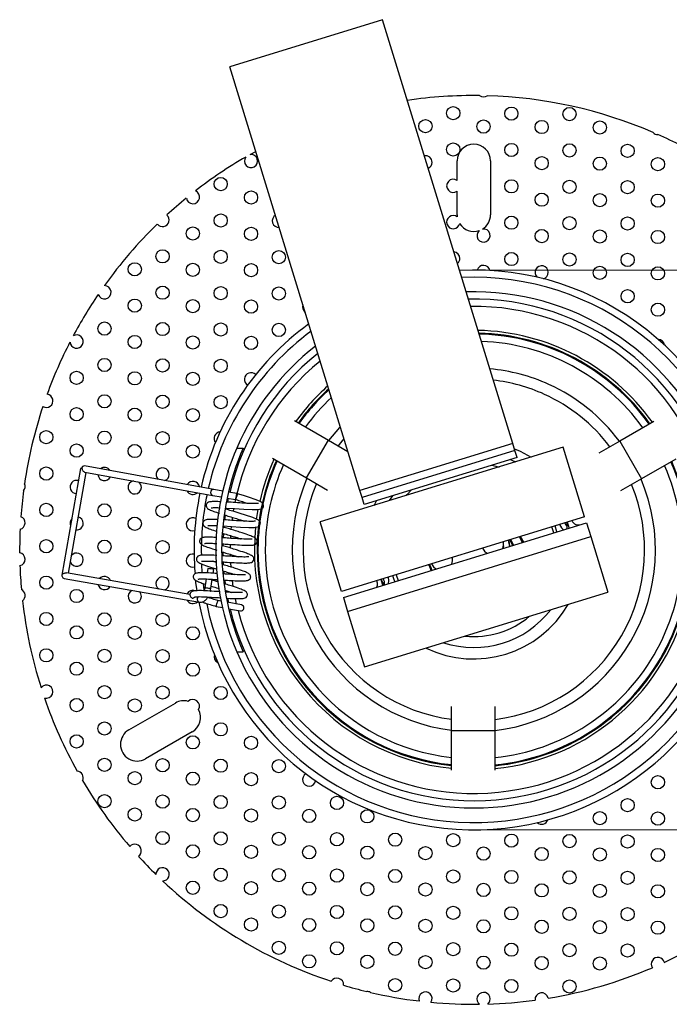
# Model space of a CAD drawing. Header units: millimetres. Extents: x 311 to 951, y 245 to 758.
# Tile 4 of 5: x 590 to 679, y 622 to 758. Entities that reach past the tile are written whole.
import ezdxf

# ---------------------------------------------------------------- set-up
doc = ezdxf.new("R2010")
doc.units = ezdxf.units.MM
doc.styles.add('SLDTEXTSTYLE0', font='TXT', dxfattribs={"width": 0.75})
doc.dimstyles.new('SLDDIMSTYLE0', dxfattribs={"dimtxt": 3.5, "dimasz": 3.556, "dimexe": 0, "dimexo": 0.0625, "dimgap": 0.875, "dimtad": 1, "dimdec": 0, "dimrnd": 1e-09, "dimzin": 12, "dimdsep": 46, "dimtxsty": 'SLDTEXTSTYLE0', "dimblk1": 'CLOSED', "dimblk2": 'CLOSED', "dimsah": 1, "dimcen": 0.09, "dimadec": 0, "dimazin": 3, "dimtfac": 1, "dimtdec": 0, "dimtofl": 0, "dimtmove": 0, "dimatfit": 3, "dimldrblk": 'CLOSED', "dimfxl": 0, "dimfrac": 2, "dimtolj": 1, "dimtzin": 12, "dimarcsym": 0})

# ---------------------------------------------------------------- blocks, each defined once
blk = doc.blocks.new('_Closed')
at = {"color": 0, "linetype": 'ByBlock', "lineweight": -2}
for p, q in [((-1, 0.166667), (0, 0)), ((-1, 0.166667), (-1, -0.166667)), ((0, 0), (-1, -0.166667)), ((0, 0), (-1, 0))]:
    blk.add_line(p, q, dxfattribs=at)
blk = doc.blocks.new('_D_1')
at = {"color": 7, "linetype": 'Continuous', "lineweight": 0}
for p, q in [((653.25, 723.47), (725.75, 723.47)), ((724.75, 723.47), (724.75, 646.47)), ((653.25, 646.47), (725.75, 646.47))]:
    blk.add_line(p, q, dxfattribs=at)
at = {"color": 7, "linetype": 'Continuous', "lineweight": 18, "xscale": 3.556, "yscale": 3.556}
for p, rotation in [((724.75, 723.47, -115.83), 90.0000000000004), ((724.75, 646.47, -115.83), 270.0000000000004)]:
    blk.add_blockref('_Closed', p, dxfattribs=dict(at, rotation=rotation))
at = {"color": 7, "linetype": 'Continuous', "lineweight": 18, "char_height": 3.5, "attachment_point": 1, "rotation": 90, "style": 'SLDTEXTSTYLE0'}
for s, insert in [('77', (720.19, 685.59)), ('%%c', (720.24, 680.31))]:
    blk.add_mtext(s, dxfattribs=dict(at, insert=insert))

msp = doc.modelspace()

# ---------------------------------------------------------------- linework, layer by layer
at = {"color": 7, "linetype": 'Continuous', "lineweight": 25}
for p, q in [((639.7, 757.9), (618.67, 751.44)), ((657.61, 699.59), (639.7, 757.9)), ((636.58, 693.13), (618.67, 751.44)), ((621.48, 739.37), (622.25, 739.79)), ((649.95, 735.78), (649.95, 738.47)), ((654.55, 738.47), (654.55, 731.07)), ((649.95, 731.07), (649.95, 734.31)), ((627.57, 702.79), (632.25, 700.06)), ((677.04, 702.64), (672.34, 699.95)), ((619.63, 698.97), (620.5, 698.97)), ((629.24, 694.88), (632.25, 700.06)), ((664.57, 699.09), (631.11, 688.81)), ((632.25, 700.06), (634.93, 698.51)), ((657.61, 699.59), (636.58, 693.13)), ((657.91, 698.63), (657.61, 699.59)), ((667.5, 689.53), (664.57, 699.09)), ((672.34, 699.95), (669.45, 698.29)), ((672.34, 699.95), (675.33, 694.74)), ((624.55, 697.6), (629.24, 694.88)), ((657.91, 698.63), (636.88, 692.17)), ((658.2, 697.68), (637.17, 691.22)), ((658.2, 697.68), (657.91, 698.63)), ((598.14, 696.19), (595.57, 681.48)), ((598.34, 696.16), (598.14, 696.19)), ((616.46, 693.28), (598.68, 696.52)), ((680.03, 697.44), (675.33, 694.74)), ((596.47, 681.77), (598.89, 695.64)), ((598.73, 695.67), (616.31, 692.47)), ((629.24, 694.88), (632.12, 693.2)), ((675.33, 694.74), (672.44, 693.08)), ((616.31, 692.47), (617.51, 692.25)), ((617.69, 693.06), (616.46, 693.28)), ((618.3, 692.11), (619.47, 691.89)), ((618.39, 691.56), (618.49, 692.07)), ((619.62, 692.71), (618.48, 692.92)), ((619.71, 692.69), (619.47, 691.89)), ((636.88, 692.17), (636.58, 693.13)), ((637.17, 691.22), (636.88, 692.17)), ((640.67, 691.75), (641.1, 692.43)), ((638.56, 691.1), (638.87, 691.74)), ((618, 689.09), (618.08, 689.73)), ((622.35, 689.17), (622.57, 690.54)), ((667.5, 689.53), (634.05, 679.25)), ((617.89, 688.05), (617.91, 688.27)), ((634.05, 679.25), (631.11, 688.81)), ((634.3, 678.43), (667.76, 688.71)), ((663.26, 687.33), (663.01, 688.15)), ((663.68, 687.46), (663.46, 688.29)), ((667.76, 688.71), (668.34, 686.8)), ((617.79, 686.62), (617.83, 687.19)), ((634.89, 676.52), (668.34, 686.8)), ((658.65, 686.81), (659.07, 686.04)), ((668.34, 686.8), (670.69, 679.15)), ((616.87, 685.8), (616.7, 685.86)), ((618.38, 685.34), (617.67, 685.55)), ((617.76, 685.5), (617.76, 685.79)), ((656.4, 685.55), (656.35, 685.61)), ((656.99, 686.3), (657.16, 685.46)), ((657.6, 685.59), (657.19, 686.36)), ((617.76, 684.15), (617.76, 684.65)), ((617.93, 682.89), (617.68, 682.96)), ((617.82, 682.89), (617.79, 683.31)), ((595.58, 681.47), (595.57, 681.48)), ((613.19, 678.85), (596.21, 681.81)), ((615.66, 682.41), (615.56, 681.8)), ((616.39, 681.76), (616.47, 682.28)), ((617.91, 681.64), (617.88, 681.99)), ((641.57, 681.56), (641.84, 680.75)), ((595.87, 681.03), (614.5, 677.78)), ((615.43, 680.98), (615.24, 679.77)), ((616.05, 679.64), (616.26, 680.94)), ((618.08, 680.21), (618.01, 680.8)), ((639.75, 680.11), (639.48, 680.86)), ((637.23, 668.87), (670.69, 679.15)), ((616.8, 677.19), (617.65, 677.04)), ((617.46, 677.91), (617.01, 678)), ((620.27, 677.4), (618.31, 677.76)), ((618.52, 677.72), (618.4, 678.32)), ((634.3, 678.43), (634.89, 676.52)), ((618.51, 676.88), (620.12, 676.59)), ((634.89, 676.52), (637.23, 668.87)), ((619.63, 670.97), (620.5, 670.97)), ((604.77, 660.21), (611.18, 663.91)), ((649.18, 660.1), (649.19, 663.43)), ((655.18, 660.08), (655.19, 663.41)), ((613.48, 659.93), (607.07, 656.23)), ((649.17, 654.68), (649.18, 660.1)), ((655.18, 660.08), (649.18, 660.1)), ((655.17, 654.66), (655.18, 660.08))]:
    msp.add_line(p, q, dxfattribs=at)
at = {"color": 8, "linetype": 'Continuous', "lineweight": 25}
for p, q in [((619.39, 691.49), (619.48, 691.9)), ((619.17, 690.26), (619.24, 690.66)), ((618.87, 687.75), (618.91, 688.21)), ((618.79, 686.56), (618.81, 686.91)), ((658.97, 686.01), (658.55, 686.78)), ((618.76, 685.21), (618.76, 685.73)), ((657.29, 686.39), (657.7, 685.62)), ((618.77, 684.07), (618.76, 684.33)), ((614.89, 681.8), (614.81, 683)), ((618.84, 682.57), (618.8, 683.24)), ((615.16, 679.5), (615.04, 680.31)), ((619.14, 679.92), (619.02, 680.76))]:
    msp.add_line(p, q, dxfattribs=at)
at = {"color": 7, "linetype": 'Continuous', "lineweight": 25, "flags": 128}
for points in [[(632.3, 700.03), (633.8, 701.83), (633.88, 701.92)], [(633.61, 699.27), (634.29, 700.11), (634.4, 700.25)], [(657.83, 698.89), (658.65, 698.54), (660.14, 697.73)], [(654.75, 696.62), (655.26, 696.5), (655.72, 696.37)], [(657.3, 697.4), (657.36, 697.38), (658.03, 697.08)], [(618.15, 690.73), (619.33, 690.65), (620.6, 690.57), (621.73, 690.52), (622.51, 690.52), (623, 690.61), (623.24, 690.8), (623.32, 690.96), (623.32, 691.11), (623.25, 691.32), (623.13, 691.45), (622.87, 691.62), (622.29, 691.86), (621.26, 692.21), (620.54, 692.44), (619.71, 692.69), (619.71, 692.69)], [(619.51, 692.01), (619.52, 692.05), (619.55, 692.2), (619.58, 692.36), (619.6, 692.51), (619.62, 692.63), (619.62, 692.69), (619.62, 692.7), (619.6, 692.65), (619.58, 692.54), (619.55, 692.4), (619.52, 692.24), (619.52, 692.24)], [(642.99, 692.46), (643.08, 692.58), (643.65, 693.21)], [(618.21, 690.55), (618.22, 690.65), (618.24, 690.73)], [(617.76, 688.27), (618.89, 688.2), (620.16, 688.12), (621.29, 688.07), (622.07, 688.07), (622.55, 688.16), (622.8, 688.35), (622.87, 688.51), (622.88, 688.66), (622.81, 688.87), (622.69, 689), (622.42, 689.17), (621.84, 689.41), (620.81, 689.76), (620.09, 689.99), (619.27, 690.24), (619.27, 690.24)], [(664.05, 688.47), (664.31, 688.02), (664.59, 687.74)], [(665.12, 688.79), (665.27, 688.22), (665.33, 687.97)], [(656.23, 685.17), (656.35, 685.62), (656.32, 686.09)], [(657.23, 685.48), (657.16, 685.95), (657.07, 686.32)], [(653.46, 685.21), (653.7, 684.81), (654.05, 684.5)], [(646.4, 682.15), (646.14, 682.76), (646.08, 682.94)], [(646.44, 683.06), (646.68, 682.66), (647.03, 682.35)], [(649.21, 683.02), (649.33, 683.47), (649.3, 683.94)], [(640.49, 680.34), (640.57, 680.72), (640.53, 681.24)], [(641.39, 680.61), (641.26, 680.97), (641.11, 681.42)], [(641.39, 680.61), (641.26, 680.97), (641.11, 681.42)], [(614.17, 679.35), (614.01, 680.5), (613.99, 680.7)], [(618.25, 679.15), (618.22, 679.29), (618.22, 679.32)]]:
    msp.add_lwpolyline(points, dxfattribs=at)
at = {"color": 8, "linetype": 'Continuous', "lineweight": 25, "flags": 128}
for points in [[(619, 689.03), (619.02, 689.17), (619.05, 689.42)], [(646.17, 682.97), (646.24, 682.79), (646.49, 682.18)], [(616.05, 679.64), (616.02, 679.65), (615.93, 679.66), (615.8, 679.68), (615.65, 679.71), (615.49, 679.73), (615.36, 679.75), (615.27, 679.77), (615.24, 679.77), (615.24, 679.77)], [(619.59, 677.53), (619.49, 678), (619.44, 678.25)]]:
    msp.add_lwpolyline(points, dxfattribs=at)
at = {"color": 7, "linetype": 'Continuous', "lineweight": 25}
for centre in [(649.42, 745.05), (657.42, 744.98), (665.42, 744.92), (645.59, 743.26), (653.59, 743.2), (661.59, 743.14), (669.59, 743.08), (649.42, 740.05), (657.42, 739.98), (665.42, 739.92), (673.42, 739.86), (661.59, 738.16), (669.59, 738.1), (677.59, 738.03), (617.42, 735.29), (657.42, 734.98), (665.42, 734.92), (673.42, 734.86), (621.59, 733.44), (661.59, 733.14), (669.59, 733.08), (677.59, 733.01), (617.42, 730.29), (657.42, 729.98), (665.42, 729.92), (673.42, 729.86), (613.59, 728.5), (621.59, 728.44), (661.59, 728.14), (669.59, 728.08), (677.59, 728.01), (609.42, 725.35), (617.42, 725.29), (625.42, 725.23), (657.42, 724.98), (665.42, 724.92), (673.42, 724.86), (605.59, 723.57), (613.59, 723.5), (621.59, 723.44), (669.59, 723.08), (677.59, 723.01), (609.42, 720.35), (617.42, 720.29), (625.42, 720.23), (673.42, 719.86), (605.59, 718.57), (613.59, 718.5), (621.59, 718.44), (677.59, 718.01), (601.42, 715.41), (609.42, 715.35), (617.42, 715.29), (625.42, 715.23), (605.59, 713.57), (613.59, 713.5), (621.59, 713.44), (601.42, 710.41), (609.42, 710.35), (617.42, 710.29), (597.59, 708.63), (605.59, 708.57), (613.59, 708.5), (601.42, 705.41), (609.42, 705.35), (617.42, 705.29), (597.59, 703.63), (605.59, 703.57), (613.59, 703.5), (593.42, 700.47), (601.42, 700.41), (609.42, 700.35), (597.59, 698.63), (605.59, 698.57), (613.59, 698.5), (593.42, 695.47), (593.42, 690.47), (601.42, 690.41), (609.42, 690.35), (605.59, 688.57), (593.42, 685.47), (601.42, 685.41), (609.42, 685.35), (605.59, 683.57), (593.42, 680.47), (597.59, 678.63), (593.42, 675.47), (601.42, 675.41), (609.42, 675.35), (597.59, 673.63), (605.59, 673.57), (613.59, 673.5), (593.42, 670.47), (601.42, 670.41), (609.42, 670.35), (597.59, 668.63), (605.59, 668.57), (613.59, 668.5), (601.42, 665.41), (609.42, 665.35), (617.42, 665.29), (597.59, 663.63), (605.59, 663.57), (601.42, 660.41), (617.42, 660.29), (597.59, 658.63), (613.59, 658.5), (621.59, 658.44), (601.42, 655.41), (609.42, 655.35), (617.42, 655.29), (625.42, 655.23), (605.59, 653.57), (613.59, 653.5), (621.59, 653.44), (677.59, 653.01), (601.42, 650.41), (609.42, 650.35), (617.42, 650.29), (625.42, 650.23), (633.42, 650.17), (673.42, 649.86), (605.59, 648.57), (613.59, 648.5), (621.59, 648.44), (629.59, 648.38), (637.59, 648.32), (669.59, 648.08), (677.59, 648.01), (609.42, 645.35), (617.42, 645.29), (625.42, 645.23), (633.42, 645.17), (641.42, 645.11), (649.42, 645.05), (657.42, 644.98), (665.42, 644.92), (673.42, 644.86), (613.59, 643.5), (621.59, 643.44), (629.59, 643.38), (637.59, 643.32), (645.59, 643.26), (653.59, 643.2), (661.59, 643.14), (669.59, 643.08), (677.59, 643.01), (617.42, 640.29), (625.42, 640.23), (633.42, 640.17), (641.42, 640.11), (649.42, 640.05), (657.42, 639.98), (665.42, 639.92), (673.42, 639.86), (613.59, 638.5), (621.59, 638.44), (629.59, 638.38), (637.59, 638.32), (645.59, 638.26), (653.59, 638.2), (661.59, 638.14), (669.59, 638.08), (677.59, 638.01), (617.42, 635.29), (625.42, 635.23), (633.42, 635.17), (641.42, 635.11), (649.42, 635.05), (657.42, 634.98), (665.42, 634.92), (673.42, 634.86), (621.59, 633.44), (629.59, 633.38), (637.59, 633.32), (645.59, 633.26), (653.59, 633.2), (661.59, 633.14), (669.59, 633.08), (677.59, 633.01), (625.42, 630.23), (633.42, 630.17), (641.42, 630.11), (649.42, 630.05), (657.42, 629.98), (665.42, 629.92), (673.42, 629.86), (629.59, 628.38), (637.59, 628.32), (645.59, 628.26), (653.59, 628.2), (661.59, 628.14), (669.59, 628.08), (641.42, 625.11), (649.42, 625.05), (657.42, 624.98), (665.42, 624.92)]:
    msp.add_circle(centre, 0.91, dxfattribs=at)
for centre, radius, start, end in [((652.25, 684.97), 62.5, 89.2704, 98.4104), ((653.59, 748.2), 0.91, 233.8819, 303.7041), ((652.25, 684.97), 62.5, 66.7577, 88.3156), ((677.59, 743.01), 0.91, 222.7956, 270.0511), ((652.25, 684.97), 62.5, 62.7481, 66.089), ((652.25, 738.47), 2.3, 0, 180), ((652.25, 684.97), 62.5, 120.1527, 127.8118), ((621.59, 738.46), 0.91, 143.0523, 96.595), ((645.59, 738.28), 0.91, 0, 98.4947), ((645.59, 738.28), 0.91, 295.6583, 0), ((649.42, 735.05), 0.91, 53.827, 306.173), ((613.59, 733.5), 0.91, 189.6906, 67.3943), ((652.25, 684.97), 62.5, 129.2731, 132.5148), ((609.42, 730.35), 0.91, 217.9093, 48.7813), ((625.42, 730.23), 0.91, 121.1027, 273.0503), ((649.42, 730.05), 0.91, 52.2498, 347.3814), ((652.25, 731.07), 2.3, 180, 187.5643), ((652.25, 731.07), 2.3, 300.9643, 0), ((652.25, 684.97), 62.5, 134.1758, 144.4304), ((652.25, 731.07), 2.3, 212.067, 288.8363), ((653.59, 728.2), 0.91, 130.3862, 99.4145), ((649.42, 725.05), 0.91, 0, 83.7402), ((649.42, 725.05), 0.91, 310.4128, 0), ((652.25, 684.97), 38.5, 10.7428, 92.9182), ((653.59, 723.2), 0.91, 13.0829, 162.9255), ((661.59, 723.14), 0.91, 285.3168, 227.2054), ((601.42, 720.41), 0.91, 200.0774, 90.1495), ((652.25, 684.97), 62.5, 145.7965, 151.8964), ((652.25, 684.97), 34.5, 13.6244, 91.2359), ((629.59, 718.38), 0.91, 160.1033, 234.0497), ((652.25, 684.97), 38.5, 126.1527, 167.0474), ((652.25, 684.97), 30.2, 35.5342, 88.9071), ((597.59, 713.63), 0.91, 183.941, 120.7263), ((652.25, 684.97), 29.82, 35.6071, 88.6674), ((652.25, 684.97), 29.7, 35.6306, 88.5902), ((677.59, 713.01), 0.91, 8.5214, 87.3011), ((652.25, 684.97), 62.5, 152.7709, 159.9675), ((652.25, 684.97), 28.7, 35.8333, 87.9215), ((652.25, 684.97), 34.5, 128.4668, 166.7421), ((652.25, 684.97), 25, 65.5889, 84.9478), ((621.59, 708.44), 0.91, 44.2814, 240.8506), ((652.25, 684.97), 30.2, 131.6997, 144.1322), ((652.25, 684.97), 29.82, 132.0346, 144.0593), ((652.25, 684.97), 29.7, 132.1426, 144.0359), ((652.25, 684.97), 23.5, 65.5889, 83.4526), ((652.25, 684.97), 25, 36.7253, 65.5889), ((593.42, 705.47), 0.91, 238.9427, 82.6253), ((652.25, 684.97), 28.7, 133.0799, 143.8331), ((652.25, 684.97), 23.5, 37.1676, 65.5889), ((652.25, 684.97), 62.5, 161.6005, 171.6353), ((617.42, 700.29), 0.91, 94.7731, 217.7412), ((652.25, 684.97), 35.5, 156.7735, 203.2265), ((652.25, 684.97), 34.7, 156.2055, 203.7945), ((598.64, 696.14), 0.386, 85.0698, 174.6015), ((601.42, 695.41), 0.91, 30.8305, 128.5271), ((609.42, 695.35), 0.91, 0, 227.9626), ((652.25, 684.97), 29.82, 155.6071, 179.8332), ((652.25, 684.97), 29.7, 155.6306, 179.8332), ((652.25, 684.97), 30.2, 155.5342, 167.2502), ((652.25, 684.97), 28.7, 155.8333, 179.8332), ((652.25, 684.97), 29.82, 275.6071, 24.0593), ((652.25, 684.97), 29.7, 275.6306, 24.0359), ((652.25, 684.97), 28.7, 275.8333, 23.8331), ((601.42, 695.41), 0.91, 184.3951, 334.9625), ((609.42, 695.35), 0.91, 291.3951, 0), ((652.25, 684.97), 25, 156.7253, 262.9411), ((589.59, 693.69), 0.91, 320.0699, 24.085), ((597.59, 693.63), 0.91, 73.4845, 266.7067), ((605.59, 693.57), 0.91, 102.3632, 0), ((605.59, 693.57), 0.91, 0, 56.9945), ((613.59, 693.5), 0.91, 8.7059, 150.6518), ((652.25, 684.97), 23.5, 157.1676, 262.4988), ((652.25, 684.97), 25, 276.7253, 22.9411), ((652.25, 684.97), 23.5, 277.1676, 22.4988), ((652.25, 684.97), 62.5, 172.5196, 175.809), ((613.59, 693.5), 0.91, 205.5577, 313.8), ((652.25, 684.97), 38.5, 168.2834, 184.8419), ((621.07, 691.87), 1.59, 166.4387, 179.1472), ((589.59, 688.69), 0.91, 284.6716, 68.5326), ((597.59, 688.63), 0.91, 0, 75.3844), ((613.59, 688.5), 0.91, 63.0175, 286.5301), ((597.59, 688.63), 0.91, 136.1897, 204.0015), ((597.59, 688.63), 0.91, 264.8068, 0), ((652.25, 684.97), 30.2, 173.984, 264.1322), ((666.72, 689.52), 2.12, 203.2469, 218.9768), ((652.25, 684.97), 62.5, 177.3952, 180.3527), ((589.59, 683.69), 0.91, 282.9192, 79.4197), ((597.59, 683.63), 0.91, 0, 139.7451), ((613.59, 683.5), 0.91, 79.1805, 285.1539), ((652.25, 684.97), 29.82, 179.8332, 264.0593), ((652.25, 684.97), 29.7, 179.8332, 264.0359), ((652.25, 684.97), 28.7, 179.8332, 263.8331), ((652.25, 684.97), 62.5, 181.9862, 185.0158), ((597.59, 683.63), 0.91, 200.446, 0), ((595.98, 681.43), 0.411, 140.4745, 254.6405), ((601.42, 680.41), 0.91, 22.2839, 137.907), ((609.42, 680.35), 0.91, 0, 236.0178), ((611.07, 650.91), 31.84, 80.2253, 81.7189), ((601.42, 680.41), 0.91, 192.3909, 327.8001), ((609.42, 680.35), 0.91, 284.1732, 0), ((637.85, 680.23), 2.12, 358.4815, 21.8802), ((589.59, 678.69), 0.91, 307.8881, 63.556), ((605.59, 678.57), 0.91, 113.7199, 0), ((605.59, 678.57), 0.91, 0, 46.4711), ((613.59, 678.5), 0.91, 69.5669, 152.6934), ((652.25, 684.97), 62.5, 186.4282, 197.6429), ((613.59, 678.5), 0.91, 207.9032, 312.2878), ((652.25, 684.97), 38.5, 190.7428, 347.0474), ((619.16, 677.05), 2.37, 167.5561, 176.494), ((620.2, 676.99), 0.415, 259.6788, 79.6788), ((652.25, 684.97), 15, 244.0925, 330.0604), ((652.25, 684.97), 30.2, 275.5342, 347.2609), ((652.25, 684.97), 34.5, 193.6244, 346.7421), ((652.25, 684.97), 13.42, 251.942, 322.211), ((652.25, 684.97), 11.92, 264.1408, 310.0121), ((617.42, 670.29), 0.91, 162.5212, 243.1714), ((593.42, 665.47), 0.91, 253.8649, 142.7964), ((652.25, 684.97), 62.5, 199.0185, 209.1397), ((612.33, 661.92), 2.3, 74.7968, 120), ((613.59, 663.5), 0.91, 327.2755, 135.9457), ((612.33, 661.92), 2.3, 300, 28.4244), ((605.92, 658.22), 2.3, 120, 300), ((597.59, 653.63), 0.91, 334.471, 85.181), ((629.59, 653.38), 0.91, 119.2078, 349.4633), ((652.25, 684.97), 62.5, 210.5123, 220.7508), ((661.59, 648.14), 0.91, 227.3449, 341.0908), ((605.59, 643.57), 0.91, 304.7236, 138.4346), ((652.25, 684.97), 62.5, 222.4074, 225.5786), ((609.42, 640.35), 0.91, 270.908, 181.4237), ((652.25, 684.97), 62.5, 226.7531, 251.7024), ((677.59, 628.01), 0.91, 13.8347, 214.1216), ((652.25, 684.97), 62.5, 294.7993, 297.0313), ((652.25, 684.97), 62.5, 279.4162, 293.1569), ((633.42, 625.17), 0.91, 355.3724, 149.6591), ((652.25, 684.97), 62.5, 253.3291, 256.3684), ((637.59, 623.32), 0.91, 59.2885, 93.9452), ((652.25, 684.97), 62.5, 256.8653, 263.0965), ((645.59, 623.26), 0.91, 325.8456, 201.8208), ((653.59, 623.2), 0.91, 309.6403, 232.8307), ((652.25, 684.97), 62.5, 271.7538, 277.7491), ((661.59, 623.14), 0.91, 10.987, 186.1783), ((652.25, 684.97), 62.5, 264.5699, 270.7173)]:
    msp.add_arc(centre, radius, start, end, dxfattribs=at)
at = {"color": 8, "linetype": 'Continuous', "lineweight": 25}
for centre, radius, start, end in [((652.25, 684.97), 37.5, 11.4193, 92.5324), ((652.25, 684.97), 35.5, 23.2265, 91.6933), ((652.25, 684.97), 33.5, 14.3862, 90.75), ((652.25, 684.97), 37.5, 126.682, 166.9772), ((652.25, 684.97), 35.5, 127.8359, 156.7735), ((652.25, 684.97), 33.5, 129.1383, 167.3235), ((652.25, 684.97), 37.5, 168.2462, 181.1085), ((616.4, 692.83), 0.371, 172.3521, 255.6517), ((616.43, 692.89), 0.395, 85.6961, 182.1244), ((614.62, 678.18), 0.424, 121.7913, 252.8542), ((652.25, 684.97), 37.5, 191.4171, 346.9772), ((652.25, 684.97), 33.5, 194.3862, 347.3235), ((652.25, 684.97), 35.5, 203.2265, 336.7735)]:
    msp.add_arc(centre, radius, start, end, dxfattribs=at)
at = {"color": 7, "linetype": 'Continuous', "lineweight": 25}
for points, knots in [([(598.34, 696.16), (598.34, 696.13), (598.34, 696.08), (598.38, 695.97), (598.45, 695.86), (598.55, 695.76), (598.64, 695.7), (598.7, 695.67), (598.73, 695.67), (598.73, 695.67)], [0, 0, 0, 0, 0.11898, 0.238095, 0.475196, 0.712549, 0.831812, 0.9511, 1, 1, 1, 1]), ([(617.48, 691.59), (617.32, 691.6), (616.8, 691.63), (616.22, 691.61), (615.84, 691.59), (615.52, 691.4), (615.42, 691.18), (615.41, 690.99), (615.49, 690.79), (615.63, 690.65), (615.9, 690.49), (616.39, 690.28), (616.95, 690.1), (617.23, 690.01)], [0, 0, 0, 0, 0.074009, 0.235786, 0.374782, 0.446545, 0.483829, 0.517122, 0.569905, 0.626008, 0.72353, 0.864925, 1, 1, 1, 1]), ([(616.11, 690.77), (616.11, 690.77), (616.11, 690.76), (616.27, 690.78), (616.58, 690.79), (616.94, 690.79), (617.24, 690.77), (617.35, 690.77)], [0, 0, 0, 0, 0.11335, 0.32796, 0.582319, 0.844768, 1, 1, 1, 1]), ([(622.64, 691.36), (622.63, 691.36), (622.63, 691.37), (622.47, 691.35), (622.16, 691.34), (621.59, 691.35), (620.67, 691.4), (619.44, 691.48), (618.65, 691.53), (618.28, 691.55)], [0, 0, 0, 0, 0.048494, 0.140308, 0.249129, 0.36141, 0.581163, 0.800431, 1, 1, 1, 1]), ([(619.47, 691.89), (619.73, 691.82), (620.22, 691.67), (620.8, 691.49), (621.06, 691.4), (621.14, 691.38)], [0, 0, 0, 0, 0.432508, 0.827151, 1, 1, 1, 1]), ([(618, 689.76), (618.07, 689.74), (618.39, 689.63), (618.75, 689.53), (619.03, 689.44)], [0, 0, 0, 0, 0.209208, 1, 1, 1, 1]), ([(619.27, 690.24), (619.01, 690.32), (618.61, 690.43), (618.25, 690.55), (618.13, 690.59)], [0, 0, 0, 0, 0.658758, 1, 1, 1, 1]), ([(619.03, 689.44), (619.28, 689.37), (619.77, 689.22), (620.35, 689.04), (620.62, 688.95), (620.7, 688.93)], [0, 0, 0, 0, 0.4325084, 0.8271512, 1, 1, 1, 1]), ([(617.09, 689.14), (616.91, 689.15), (616.37, 689.18), (615.77, 689.16), (615.39, 689.14), (615.07, 688.95), (614.97, 688.73), (614.96, 688.54), (615.04, 688.34), (615.19, 688.2), (615.45, 688.04), (615.97, 687.82), (616.56, 687.63), (616.87, 687.53)], [0, 0, 0, 0, 0.080035, 0.238162, 0.374023, 0.444167, 0.48061, 0.513152, 0.564745, 0.619582, 0.714905, 0.85311, 1, 1, 1, 1]), ([(615.66, 688.32), (615.66, 688.32), (615.66, 688.31), (615.82, 688.33), (616.14, 688.34), (616.5, 688.34), (616.82, 688.32), (616.95, 688.32)], [0, 0, 0, 0, 0.11069, 0.320264, 0.568654, 0.824945, 1, 1, 1, 1]), ([(618.82, 687.79), (618.56, 687.87), (618.19, 687.98), (617.84, 688.09), (617.74, 688.12)], [0, 0, 0, 0, 0.69445, 1, 1, 1, 1]), ([(622.19, 688.91), (622.19, 688.91), (622.19, 688.92), (622.02, 688.9), (621.72, 688.89), (621.15, 688.9), (620.23, 688.95), (619.01, 689.03), (618.25, 689.08), (617.89, 689.1)], [0, 0, 0, 0, 0.049003, 0.141782, 0.251745, 0.365205, 0.587264, 0.808835, 1, 1, 1, 1]), ([(665.02, 688.76), (665.03, 688.7), (665.07, 688.51), (665.08, 688.19), (665.04, 687.98), (665.01, 687.87)], [0, 0, 0, 0, 0.170875, 0.539113, 1, 1, 1, 1]), ([(665.74, 688.98), (665.75, 688.96), (665.81, 688.85), (666.01, 688.63), (666.38, 688.41), (666.68, 688.41), (666.85, 688.41)], [0, 0, 0, 0, 0.033493, 0.145241, 0.479246, 1, 1, 1, 1]), ([(616.87, 686.68), (616.61, 686.69), (615.99, 686.73), (615.32, 686.71), (614.94, 686.69), (614.62, 686.5), (614.52, 686.28), (614.51, 686.09), (614.6, 685.89), (614.74, 685.75), (615, 685.59), (615.58, 685.35), (616.28, 685.12), (616.78, 684.96), (616.87, 684.93)], [0, 0, 0, 0, 0.1040992, 0.2472295, 0.3702049, 0.4336964, 0.4666831, 0.4961388, 0.5428384, 0.5924745, 0.6787566, 0.803854, 0.9635488, 1, 1, 1, 1]), ([(617.65, 687.28), (617.69, 687.27), (617.98, 687.17), (618.57, 687), (619.32, 686.77), (619.91, 686.59), (620.17, 686.5), (620.25, 686.48)], [0, 0, 0, 0, 0.040766, 0.345596, 0.628631, 0.886887, 1, 1, 1, 1]), ([(617.66, 685.8), (617.92, 685.79), (618.6, 685.74), (619.75, 685.67), (620.86, 685.61), (621.64, 685.62), (622.01, 685.64), (622.33, 685.83), (622.43, 686.06), (622.44, 686.25), (622.36, 686.44), (622.22, 686.58), (621.95, 686.74), (621.38, 686.98), (620.54, 687.26), (619.63, 687.54), (619.1, 687.71), (618.82, 687.79)], [0, 0, 0, 0, 0.064297, 0.169283, 0.276366, 0.374397, 0.458623, 0.502109, 0.524702, 0.544876, 0.576861, 0.610857, 0.669952, 0.755632, 0.865008, 0.929782, 1, 1, 1, 1]), ([(615.21, 685.87), (615.21, 685.87), (615.22, 685.86), (615.38, 685.88), (615.69, 685.89), (616.16, 685.89), (616.61, 685.86), (616.87, 685.85)], [0, 0, 0, 0, 0.094654, 0.273866, 0.486271, 0.705432, 1, 1, 1, 1]), ([(621.74, 686.46), (621.74, 686.46), (621.74, 686.47), (621.58, 686.45), (621.27, 686.44), (620.7, 686.45), (619.78, 686.5), (618.64, 686.57), (617.94, 686.62), (617.66, 686.63)], [0, 0, 0, 0, 0.050922, 0.147334, 0.261603, 0.379507, 0.610263, 0.84051, 1, 1, 1, 1]), ([(617.68, 683.32), (617.79, 683.32), (618.31, 683.28), (619.31, 683.22), (620.41, 683.16), (621.19, 683.17), (621.57, 683.19), (621.89, 683.38), (621.99, 683.61), (622, 683.8), (621.91, 683.99), (621.77, 684.13), (621.51, 684.29), (620.93, 684.53), (620.1, 684.81), (619.19, 685.1), (618.65, 685.26), (618.38, 685.34)], [0, 0, 0, 0, 0.027079, 0.136241, 0.247583, 0.349513, 0.43709, 0.482305, 0.505796, 0.526773, 0.56003, 0.595378, 0.656824, 0.745912, 0.859638, 0.926989, 1, 1, 1, 1]), ([(656.38, 685.52), (656.39, 685.52), (656.41, 685.52), (656.33, 685.44), (656.27, 685.38)], [0, 0, 0, 0, 0.244334, 1, 1, 1, 1]), ([(656.28, 685.19), (656.29, 685.2), (656.33, 685.32), (656.37, 685.44), (656.4, 685.54)], [0, 0, 0, 0, 0.147871, 1, 1, 1, 1]), ([(616.87, 684.21), (616.85, 684.21), (616.39, 684.24), (615.66, 684.28), (614.87, 684.26), (614.5, 684.24), (614.18, 684.05), (614.08, 683.83), (614.07, 683.64), (614.15, 683.44), (614.29, 683.3), (614.56, 683.14), (615.13, 682.9), (615.97, 682.62), (616.61, 682.42), (616.87, 682.34), (616.87, 682.34)], [0, 0, 0, 0, 0.007874, 0.147441, 0.27521, 0.384987, 0.441664, 0.471111, 0.497405, 0.539093, 0.583401, 0.660423, 0.772095, 0.91465, 0.999074, 1, 1, 1, 1]), ([(617.67, 684.68), (617.83, 684.64), (618.24, 684.51), (618.88, 684.32), (619.46, 684.14), (619.73, 684.05), (619.81, 684.03)], [0, 0, 0, 0, 0.207912, 0.550497, 0.863089, 1, 1, 1, 1]), ([(621.3, 684.01), (621.3, 684.01), (621.29, 684.02), (621.13, 684), (620.82, 683.99), (620.25, 684), (619.34, 684.05), (618.35, 684.11), (617.81, 684.15), (617.67, 684.16)], [0, 0, 0, 0, 0.055722, 0.161223, 0.286265, 0.415283, 0.667792, 0.919745, 1, 1, 1, 1]), ([(614.77, 683.42), (614.77, 683.42), (614.77, 683.41), (614.93, 683.43), (615.24, 683.44), (615.81, 683.43), (616.38, 683.41), (616.83, 683.38), (616.87, 683.38)], [0, 0, 0, 0, 0.080647, 0.23334, 0.414315, 0.601044, 0.966504, 1, 1, 1, 1]), ([(616.87, 683.21), (616.75, 683.25), (616.52, 683.32), (616.34, 683.38), (616.26, 683.41)], [0, 0, 0, 0, 0.559803, 1, 1, 1, 1]), ([(617.87, 680.83), (618.2, 680.81), (618.96, 680.76), (619.96, 680.71), (620.74, 680.72), (621.12, 680.74), (621.44, 680.93), (621.54, 681.16), (621.55, 681.35), (621.47, 681.54), (621.32, 681.68), (621.06, 681.84), (620.49, 682.08), (619.65, 682.36), (618.74, 682.65), (618.21, 682.81), (617.93, 682.89)], [0, 0, 0, 0, 0.086027, 0.203842, 0.311697, 0.404365, 0.452209, 0.477066, 0.499262, 0.534453, 0.571856, 0.636874, 0.731141, 0.851478, 0.922744, 1, 1, 1, 1]), ([(595.66, 681.69), (595.67, 681.69), (595.71, 681.69), (595.8, 681.73), (595.92, 681.78), (596.06, 681.82), (596.16, 681.83), (596.2, 681.81), (596.21, 681.81)], [0, 0, 0, 0, 0.117911, 0.28744, 0.5637, 0.770811, 0.938026, 1, 1, 1, 1]), ([(616.93, 681.72), (616.73, 681.74), (616.1, 681.78), (615.21, 681.83), (614.43, 681.81), (614.05, 681.79), (613.73, 681.6), (613.63, 681.38), (613.62, 681.19), (613.7, 680.99), (613.85, 680.85), (614.11, 680.69), (614.57, 680.49), (615.09, 680.33), (615.31, 680.25)], [0, 0, 0, 0, 0.06778, 0.220296, 0.359918, 0.47988, 0.541815, 0.573993, 0.602727, 0.648282, 0.696702, 0.780869, 0.902901, 1, 1, 1, 1]), ([(617.69, 682.09), (617.94, 682.02), (618.43, 681.87), (619.02, 681.69), (619.28, 681.6), (619.36, 681.58)], [0, 0, 0, 0, 0.432508, 0.827151, 1, 1, 1, 1]), ([(620.85, 681.56), (620.85, 681.56), (620.85, 681.57), (620.69, 681.55), (620.38, 681.54), (619.81, 681.55), (618.92, 681.59), (618.11, 681.65), (617.73, 681.67)], [0, 0, 0, 0, 0.062049, 0.179528, 0.318766, 0.462432, 0.74361, 1, 1, 1, 1]), ([(614.32, 680.97), (614.32, 680.97), (614.32, 680.96), (614.49, 680.98), (614.79, 680.99), (615.36, 680.99), (616.13, 680.95), (616.81, 680.9), (617.07, 680.88)], [0, 0, 0, 0, 0.067845, 0.1963, 0.348547, 0.505635, 0.813082, 1, 1, 1, 1]), ([(616.11, 679.99), (616.21, 679.96), (616.57, 679.85), (616.96, 679.73), (617.24, 679.64)], [0, 0, 0, 0, 0.283861, 1, 1, 1, 1]), ([(617.12, 680.55), (616.99, 680.59), (616.68, 680.68), (616.4, 680.77), (616.24, 680.82)], [0, 0, 0, 0, 0.4442819, 1, 1, 1, 1]), ([(618.3, 678.33), (618.33, 678.33), (618.78, 678.3), (619.51, 678.26), (620.3, 678.27), (620.67, 678.29), (621, 678.49), (621.09, 678.71), (621.1, 678.9), (621.02, 679.09), (620.88, 679.23), (620.62, 679.39), (620.04, 679.63), (619.2, 679.91), (618.45, 680.15), (618.08, 680.26), (617.97, 680.29)], [0, 0, 0, 0, 0.007242, 0.141895, 0.265165, 0.371077, 0.425759, 0.454169, 0.479537, 0.519757, 0.562506, 0.636816, 0.744556, 0.882092, 0.963544, 1, 1, 1, 1]), ([(638.85, 680.73), (638.86, 680.71), (638.89, 680.65), (638.93, 680.55), (638.96, 680.41), (638.98, 680.24), (638.96, 680.01), (638.91, 679.9), (638.87, 679.84)], [0, 0, 0, 0, 0.055237, 0.148448, 0.241584, 0.377861, 0.625068, 1, 1, 1, 1]), ([(639.97, 680.12), (639.94, 680.14), (639.86, 680.24), (639.72, 680.47), (639.61, 680.74), (639.58, 680.89), (639.57, 680.94)], [0, 0, 0, 0, 0.120291, 0.525409, 0.828431, 1, 1, 1, 1]), ([(617.34, 679.22), (617.29, 679.22), (616.81, 679.25), (615.86, 679.32), (614.76, 679.38), (613.98, 679.36), (613.61, 679.34), (613.28, 679.15), (613.19, 678.93), (613.18, 678.74), (613.26, 678.54), (613.33, 678.46), (613.4, 678.42), (613.41, 678.41)], [0, 0, 0, 0, 0.0238201, 0.2090114, 0.3979015, 0.5708238, 0.7193961, 0.7961031, 0.8359558, 0.8715425, 0.9279625, 0.9879301, 1, 1, 1, 1]), ([(613.41, 678.41), (613.41, 678.41), (613.43, 678.37), (613.53, 678.33), (613.63, 678.34), (613.74, 678.39), (613.8, 678.43), (613.86, 678.48), (613.89, 678.51), (613.91, 678.52), (613.91, 678.53)], [0, 0, 0, 0, 0.0114788, 0.2351719, 0.5830841, 0.7150741, 0.8630201, 0.9223218, 0.9721811, 1, 1, 1, 1]), ([(613.87, 678.52), (613.88, 678.52), (613.88, 678.51), (614.04, 678.53), (614.35, 678.54), (614.92, 678.54), (615.83, 678.49), (616.82, 678.42), (617.35, 678.39), (617.48, 678.38)], [0, 0, 0, 0, 0.0559397, 0.1618526, 0.2873824, 0.4169045, 0.6703995, 0.923336, 1, 1, 1, 1]), ([(615.24, 679.77), (615.22, 679.68), (615.2, 679.53), (615.15, 679.4), (615.13, 679.35)], [0, 0, 0, 0, 0.596271, 1, 1, 1, 1]), ([(615.99, 679.31), (615.99, 679.31), (616.02, 679.41), (616.04, 679.53), (616.05, 679.64)], [0, 0, 0, 0, 0.032461, 1, 1, 1, 1]), ([(618.12, 679.38), (618.31, 679.32), (618.6, 679.23), (618.83, 679.15), (618.91, 679.13)], [0, 0, 0, 0, 0.652693, 1, 1, 1, 1]), ([(620.4, 679.11), (620.4, 679.11), (620.4, 679.12), (620.24, 679.1), (619.93, 679.09), (619.36, 679.1), (618.75, 679.13), (618.24, 679.16), (618.16, 679.17)], [0, 0, 0, 0, 0.077454, 0.224099, 0.397907, 0.577242, 0.928228, 1, 1, 1, 1]), ([(614.5, 677.78), (614.6, 677.77), (614.83, 677.76), (615.18, 677.93), (615.45, 678.15), (615.57, 678.36), (615.6, 678.43)], [0, 0, 0, 0, 0.229812, 0.532969, 0.855034, 1, 1, 1, 1]), ([(614.85, 677.81), (614.98, 677.76), (615.31, 677.65), (615.99, 677.44), (616.52, 677.28), (616.8, 677.2)], [0, 0, 0, 0, 0.239669, 0.604504, 1, 1, 1, 1]), ([(617.04, 677.99), (616.78, 678.07), (616.3, 678.21), (615.8, 678.37), (615.61, 678.43), (615.6, 678.43)], [0, 0, 0, 0, 0.518609, 0.991814, 1, 1, 1, 1]), ([(617.01, 678), (617.01, 678), (617.01, 678), (617, 677.97), (616.98, 677.9), (616.95, 677.79), (616.91, 677.67), (616.87, 677.59), (616.85, 677.56)], [0, 0, 0, 0, 0.0337138, 0.232315, 0.4309185, 0.6295936, 0.8283287, 1, 1, 1, 1])]:
    msp.add_open_spline(points, degree=3, knots=knots, dxfattribs=at)

# ---------------------------------------------------------------- dimensions: what is measured, and where the dimension line sits
at = {"color": 7, "linetype": 'Continuous', "lineweight": 18}
dim = msp.add_linear_dim(base=(724.75, 646.47), p1=(652.25, 723.47), p2=(652.25, 646.47), angle=90, text='%%c<>', dimstyle='SLDDIMSTYLE0', dxfattribs=at)
dim.commit()
dim.dimension.update_dxf_attribs({"geometry": '_D_1', "text_midpoint": (724.75, 685.54), "dimtype": 160})

doc.saveas('drawing.dxf')
